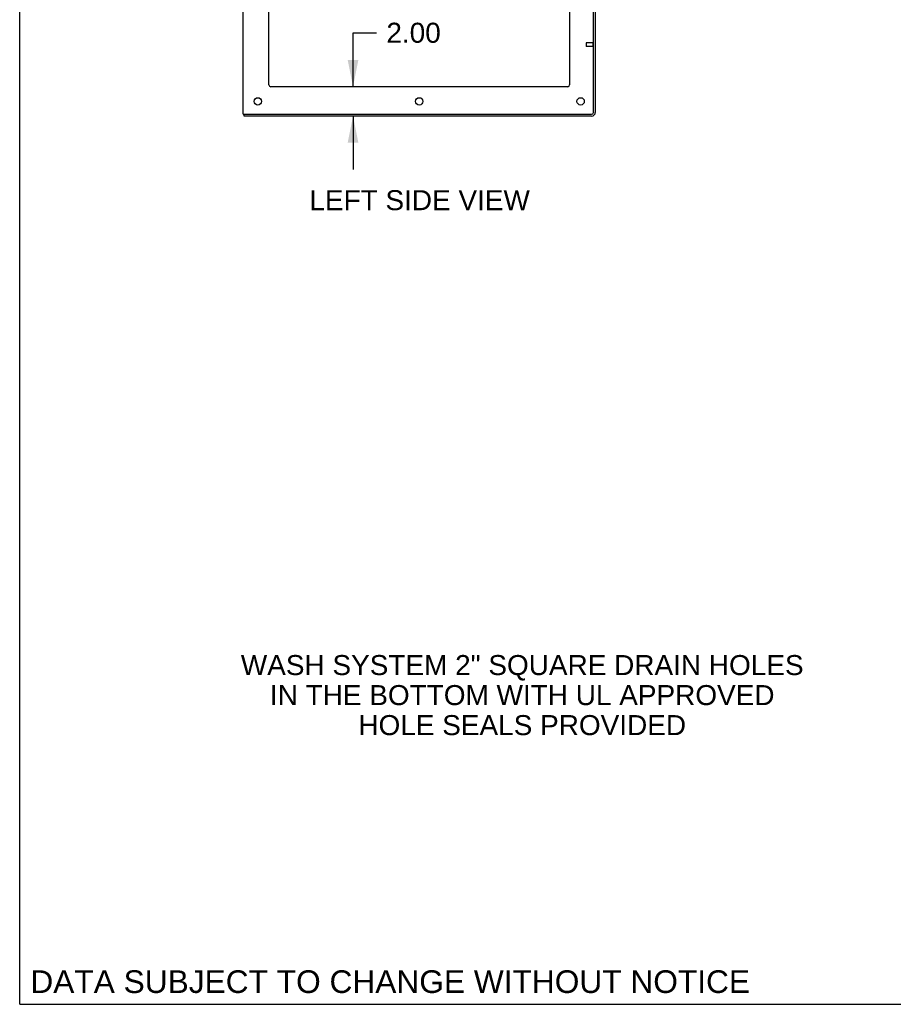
# Model space of a CAD drawing. Header units: inches. Extents: x 0 to 309, y 0 to 200.
# Tile 1 of 119: x 0 to 60, y 0 to 67. Entities that reach past the tile are written whole.
import ezdxf

# ---------------------------------------------------------------- set-up
doc = ezdxf.new("R2010")
doc.units = ezdxf.units.IN
doc.header["$LTSCALE"] = 17
doc.header["$MEASUREMENT"] = 0
doc.linetypes.add('HIDDEN', pattern=[0.2, 0.1, -0.1])
doc.layers.get('0').update_dxf_attribs({"linetype": 'CONTINUOUS'})
doc.layers.add('DEFAULT_2', color=8, linetype='HIDDEN')
doc.layers.add('DIMENSIONS', color=7, linetype='CONTINUOUS')
doc.styles.get("Standard").update_dxf_attribs({"font": 'arial.ttf'})
doc.dimstyles.new('DIMSTYLE_1', dxfattribs={"dimtxt": 1.363636, "dimasz": 1.818182, "dimexe": 0.09, "dimexo": 0.07, "dimgap": 0.0375, "dimtad": 0, "dimtih": 1, "dimtoh": 1, "dimzin": 4, "dimdsep": 46, "dimtxsty": 'Standard', "dimblk": '_FILLED', "dimblk1": '_FILLED', "dimblk2": '_FILLED', "dimcen": 0.09, "dimadec": 3, "dimazin": 1, "dimtfac": 1, "dimtdec": 3, "dimtofl": 0, "dimtmove": 0, "dimatfit": 3, "dimldrblk": '_FILLED', "dimfxl": 0, "dimtolj": 1, "dimtzin": 4, "dimarcsym": 0})

# ---------------------------------------------------------------- blocks, each defined once
blk = doc.blocks.new('_FILLED')
at = {"color": 0, "linetype": 'ByBlock'}
blk.add_solid([(0, 0), (-1, 0.2), (-1, -0.2)], dxfattribs=at)
blk = doc.blocks.new('*D15')
at = {"layer": 'DIMENSIONS', "color": 2, "linetype": 'Continuous'}
for p, q in [((22.719, 62.539), (22.719, 66.216)), ((22.719, 66.216), (24.31, 66.216)), ((22.719, 60.539), (22.719, 56.903))]:
    blk.add_line(p, q, dxfattribs=at)
at = {"layer": 'DIMENSIONS', "color": 2, "linetype": 'Continuous', "xscale": 1.8181818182, "yscale": 1.8181818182, "zscale": 1.8181818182}
for p, rotation in [((22.719, 62.539), 270), ((22.719, 60.539), 90)]:
    blk.add_blockref('_FILLED', p, dxfattribs=dict(at, rotation=rotation))
at = {"layer": 'DIMENSIONS', "color": 2, "linetype": 'Continuous', "insert": (24.992, 66.898), "char_height": 1.3636, "width": 3.70564, "attachment_point": 1, "line_spacing_factor": 0.9}
blk.add_mtext('2.00', dxfattribs=at)
blk = doc.blocks.new('*D17')
at = {"layer": 'DIMENSIONS', "color": 2, "linetype": 'Continuous'}
for p, q in [((37.482, 84.723), (34.398, 84.723)), ((39.232, 84.723), (42.868, 84.723))]:
    blk.add_line(p, q, dxfattribs=at)
at = {"layer": 'DIMENSIONS', "color": 2, "linetype": 'Continuous', "xscale": 1.8181818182, "yscale": 1.8181818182, "zscale": 1.8181818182}
blk.add_blockref('_FILLED', (37.482, 84.723), dxfattribs=at)
at = {"layer": 'DIMENSIONS', "color": 2, "linetype": 'Continuous', "xscale": 1.8181818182, "yscale": 1.8181818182, "zscale": 1.8181818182, "rotation": 180}
blk.add_blockref('_FILLED', (39.232, 84.723), dxfattribs=at)
at = {"layer": 'DIMENSIONS', "color": 2, "linetype": 'Continuous', "insert": (33.717, 85.404), "char_height": 1.3636, "width": 3.70564, "attachment_point": 3, "line_spacing_factor": 0.9}
blk.add_mtext('1.75', dxfattribs=at)
blk = doc.blocks.new('*D18')
at = {"layer": 'DIMENSIONS', "color": 2, "linetype": 'Continuous'}
for p, q in [((15.232, 92.948), (11.596, 92.948)), ((16.982, 92.948), (19.803, 92.948))]:
    blk.add_line(p, q, dxfattribs=at)
at = {"layer": 'DIMENSIONS', "color": 2, "linetype": 'Continuous', "xscale": 1.8181818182, "yscale": 1.8181818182, "zscale": 1.8181818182}
blk.add_blockref('_FILLED', (15.232, 92.948), dxfattribs=at)
at = {"layer": 'DIMENSIONS', "color": 2, "linetype": 'Continuous', "xscale": 1.8181818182, "yscale": 1.8181818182, "zscale": 1.8181818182, "rotation": 180}
blk.add_blockref('_FILLED', (16.982, 92.948), dxfattribs=at)
at = {"layer": 'DIMENSIONS', "color": 2, "linetype": 'Continuous', "insert": (20.484, 93.629), "char_height": 1.3636, "width": 3.70564, "attachment_point": 1, "line_spacing_factor": 0.9}
blk.add_mtext('1.75', dxfattribs=at)

msp = doc.modelspace()

# ---------------------------------------------------------------- linework, layer by layer
at = {"color": 7, "linetype": 'Continuous'}
for p, q in [((0, 0), (0, 200)), ((15.232, 60.664), (15.232, 144.414)), ((16.982, 62.664), (16.982, 141.039)), ((37.482, 141.039), (37.482, 62.664)), ((39.107, 60.789), (39.107, 67.783)), ((39.232, 67.789), (39.232, 60.789)), ((37.357, 62.539), (17.107, 62.539)), ((15.232, 60.664), (38.982, 60.664)), ((15.294, 60.539), (15.294, 60.664)), ((38.982, 60.539), (15.294, 60.539)), ((0, 0), (309.091, 0))]:
    msp.add_line(p, q, dxfattribs=at)
for centre in [(16.232, 61.539), (27.232, 61.539), (38.232, 61.539)]:
    msp.add_circle(centre, 0.25, dxfattribs=at)
for centre, radius, start, end in [((17.107, 62.664), 0.125, 180, 270), ((37.357, 62.664), 0.125, 270, 360), ((38.982, 60.789), 0.25, 270, 360), ((38.982, 60.789), 0.125, 270, 360)]:
    msp.add_arc(centre, radius, start, end, dxfattribs=at)
at = {"layer": 'DEFAULT_2', "color": 8, "linetype": 'HIDDEN'}
for p, q in [((38.607, 65.523), (38.607, 65.295)), ((39.064, 65.533), (38.617, 65.533)), ((39.064, 65.285), (38.617, 65.285)), ((39.064, 65.551), (39.064, 65.267))]:
    msp.add_line(p, q, dxfattribs=at)
for centre, radius, start, end in [((38.617, 65.523), 0.01, 90, 180), ((38.617, 65.295), 0.01, 180, 270), ((39.085, 65.551), 0.0215, 0, 180), ((39.085, 65.267), 0.0215, 180, 360)]:
    msp.add_arc(centre, radius, start, end, dxfattribs=at)

# ---------------------------------------------------------------- texts
at = {"layer": 'DIMENSIONS', "color": 2, "linetype": 'Continuous', "attachment_point": 2, "line_spacing_factor": 0.9}
for s, insert, char_height, width in [('LEFT SIDE VIEW', (27.258, 55.487), 1.36364, 14.99493), ('WASH SYSTEM 2" SQUARE DRAIN HOLES\\PIN THE BOTTOM WITH UL APPROVED\\PHOLE SEALS PROVIDED', (34.25, 23.802), 1.36364, 38.27813), ('DATA SUBJECT TO CHANGE WITHOUT NOTICE', (25.253, 2.317), 1.54545, 48.96046)]:
    msp.add_mtext(s, dxfattribs=dict(at, insert=insert, char_height=char_height, width=width))

# ---------------------------------------------------------------- dimensions: what is measured, and where the dimension line sits
at = {"layer": 'DIMENSIONS', "color": 2, "linetype": 'Continuous'}
for base, p1, p2, picture, middle in [((16.982, 92.948), (15.232, 60.664), (16.982, 62.664), '*D18', (22.401, 92.94)), ((39.232, 84.723), (37.482, 62.664), (39.232, 67.82), '*D17', (31.928, 84.715))]:
    dim = msp.add_linear_dim(base=base, p1=p1, p2=p2, dimstyle='DIMSTYLE_1', dxfattribs=at)
    dim.commit()
    dim.dimension.update_dxf_attribs({"geometry": picture, "text_midpoint": middle, "dimtype": 160})
dim = msp.add_linear_dim(base=(22.719, 60.539), p1=(17.107, 62.539), p2=(15.357, 60.539), angle=270, dimstyle='DIMSTYLE_1', dxfattribs=at)
dim.commit()
dim.dimension.update_dxf_attribs({"geometry": '*D15', "text_midpoint": (26.828, 66.208), "dimtype": 160})

doc.saveas('drawing.dxf')
